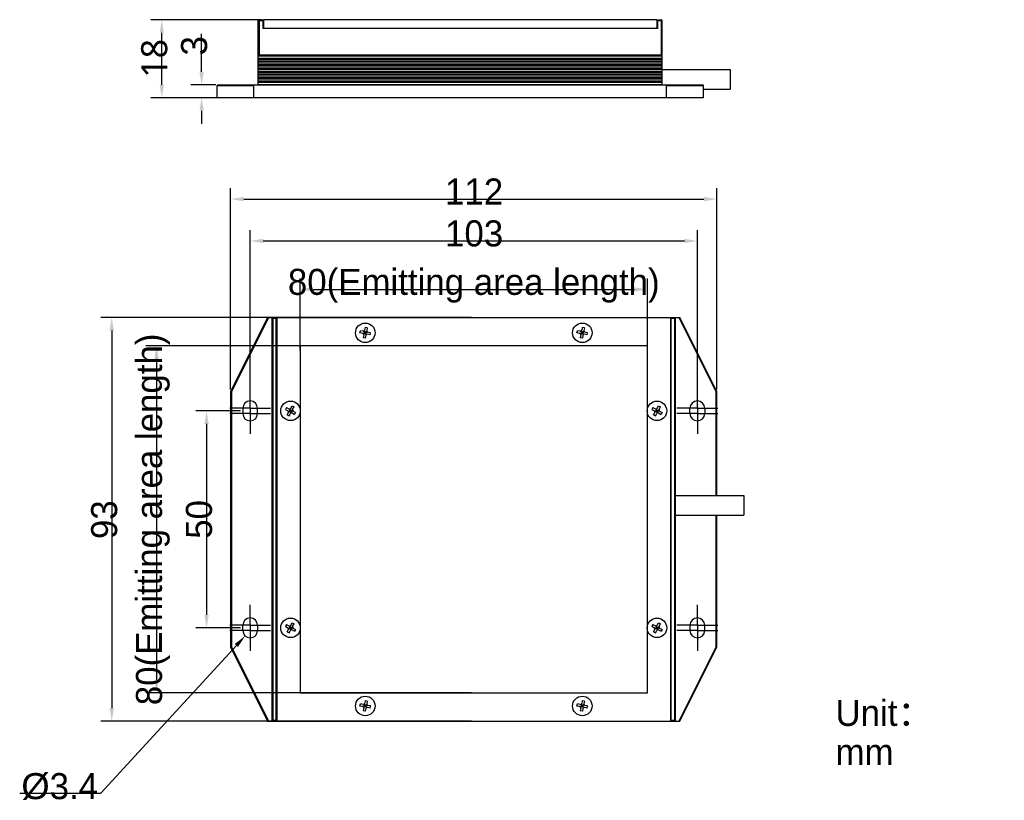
# Model space of a CAD drawing. Header units: millimetres. Extents: x 41 to 268, y 36 to 216.
import ezdxf

# ---------------------------------------------------------------- set-up
doc = ezdxf.new("R2010")
doc.units = ezdxf.units.MM
doc.header["$LTSCALE"] = 16.335
doc.header["$PDMODE"] = 3
doc.header["$PDSIZE"] = 8
doc.linetypes.add('CENTER', pattern=[0.6, 0.375, -0.075, 0.075, -0.075])
doc.layers.get('0').update_dxf_attribs({"linetype": 'CONTINUOUS'})
doc.layers.get('Defpoints').update_dxf_attribs({"linetype": 'CONTINUOUS'})
for name, color, linetype in [('00_COMPONENTS', 7, 'CONTINUOUS'), ('03_ALL_AXES', 7, 'CONTINUOUS'), ('05_ALL_CURVES', 7, 'CONTINUOUS'), ('50_ALL_DETAILS', 7, 'CONTINUOUS'), ('51__DRAFT_DIMS', 7, 'CONTINUOUS')]:
    doc.layers.add(name, color=color, linetype=linetype)
doc.styles.get("Standard").update_dxf_attribs({"font": 'simfang.ttf'})
doc.dimstyles.new('DIMSTYLE_1', dxfattribs={"dimtxt": 3, "dimasz": 3, "dimexe": 2.5, "dimexo": 0.5, "dimgap": 0.75, "dimtad": 1, "dimdsep": 46, "dimtxsty": 'STANDARD', "dimblk": '_FILLED', "dimblk1": '_FILLED', "dimblk2": '_FILLED', "dimcen": 0.09, "dimclrt": 3, "dimazin": 2, "dimtp": 0.3, "dimtm": 0.3, "dimtfac": 1, "dimtofl": 0, "dimtmove": 0, "dimatfit": 3, "dimldrblk": '_FILLED', "dimfxl": 1, "dimtolj": 1, "dimarcsym": 0})
doc.dimstyles.new('DIMSTYLE_2', dxfattribs={"dimtxt": 3, "dimasz": 3, "dimexe": 2.5, "dimexo": 0.5, "dimtad": 1, "dimdsep": 46, "dimtxsty": 'STANDARD', "dimblk": '_FILLED', "dimblk1": '_FILLED', "dimblk2": '_FILLED', "dimcen": 0.09, "dimclrt": 3, "dimazin": 2, "dimtp": 0.1, "dimtm": 0.1, "dimtfac": 1, "dimtofl": 0, "dimtmove": 0, "dimatfit": 1, "dimldrblk": '_FILLED', "dimfxl": 1, "dimtolj": 1, "dimarcsym": 0})
doc.dimstyles.new('DIMSTYLE_3', dxfattribs={"dimtxt": 3, "dimasz": 3, "dimexe": 2.5, "dimexo": 0.5, "dimgap": 0.75, "dimtad": 1, "dimdsep": 46, "dimtxsty": 'STANDARD', "dimblk": '_FILLED', "dimblk1": '_FILLED', "dimblk2": '_FILLED', "dimcen": 0.09, "dimclrt": 3, "dimazin": 2, "dimtp": 0.1, "dimtm": 0.1, "dimtfac": 1, "dimtofl": 0, "dimtmove": 0, "dimatfit": 3, "dimldrblk": '_FILLED', "dimfxl": 1, "dimtolj": 1, "dimarcsym": 0})
doc.dimstyles.new('DIMSTYLE_4', dxfattribs={"dimtxt": 3, "dimasz": 3, "dimexe": 2.5, "dimexo": 0.5, "dimgap": 0.75, "dimtad": 1, "dimdsep": 46, "dimtxsty": 'STANDARD', "dimblk": '_FILLED', "dimblk1": '_FILLED', "dimblk2": '_FILLED', "dimcen": 0.09, "dimclrt": 3, "dimazin": 2, "dimtp": 0.2, "dimtm": 0.2, "dimtfac": 1, "dimtofl": 0, "dimtmove": 0, "dimatfit": 3, "dimldrblk": '_FILLED', "dimfxl": 1, "dimtolj": 1, "dimarcsym": 0})

# ---------------------------------------------------------------- blocks, each defined once
blk = doc.blocks.new('_FILLED')
at = {"color": 0, "linetype": 'ByBlock'}
blk.add_solid([(0, 0), (-1, 0.167), (-1, -0.167)], dxfattribs=at)
blk = doc.blocks.new('*D1')
at = {"layer": '51__DRAFT_DIMS', "color": 0, "lineweight": -2}
for p, q in [((92.02, 126.23), (81.67, 126.23)), ((84.17, 123.23), (84.17, 79.23)), ((92.02, 76.23), (81.67, 76.23))]:
    blk.add_line(p, q, dxfattribs=at)
at = {"layer": 'Defpoints', "color": 0}
for p in [(92.52, 126.23), (84.17, 76.23), (92.52, 76.23)]:
    blk.add_point(p, dxfattribs=at)
at = {"layer": '51__DRAFT_DIMS', "color": 0, "linetype": 'ByBlock', "lineweight": -2, "xscale": 3, "yscale": 3, "zscale": 3}
for p, rotation in [((84.17, 126.23), 89.99999999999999), ((84.17, 76.23), 270)]:
    blk.add_blockref('_FILLED', p, dxfattribs=dict(at, rotation=rotation))
at = {"layer": '51__DRAFT_DIMS', "color": 3, "insert": (79.42, 101.22), "char_height": 3, "attachment_point": 2, "rotation": 90, "line_spacing_factor": 0.9}
blk.add_mtext('\\A1;\\A1;{\\fFZLanTingHei-R-GBK|b0|i0|c134|p2;\\H2x;\\C0;50}', dxfattribs=at)
blk = doc.blocks.new('*D2')
at = {"layer": '51__DRAFT_DIMS', "color": 0, "lineweight": -2}
for p, q in [((145.22, 141.23), (70.16, 141.23)), ((72.66, 138.23), (72.66, 64.23)), ((145.22, 61.23), (70.16, 61.23))]:
    blk.add_line(p, q, dxfattribs=at)
at = {"layer": 'Defpoints', "color": 0}
for p in [(145.72, 141.23), (72.66, 61.23), (145.72, 61.23)]:
    blk.add_point(p, dxfattribs=at)
at = {"layer": '51__DRAFT_DIMS', "color": 0, "linetype": 'ByBlock', "lineweight": -2, "xscale": 3, "yscale": 3, "zscale": 3}
for p, rotation in [((72.66, 141.23), 89.99999999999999), ((72.66, 61.23), 270)]:
    blk.add_blockref('_FILLED', p, dxfattribs=dict(at, rotation=rotation))
at = {"layer": '51__DRAFT_DIMS', "color": 3, "insert": (63.41, 101.23), "char_height": 3, "attachment_point": 2, "rotation": 90, "line_spacing_factor": 0.9}
blk.add_mtext('\\A1;\\A1;\\P{\\fFZLanTingHei-R-GBK|b0|i0|c134|p2;\\H2x;\\C0;80(\\f方正兰亭黑_GBK|b0|i0|c134|p0;\\C256;Emitting area length\\fFZLanTingHei-R-GBK|b0|i0|c134|p2;\\C0;)}', dxfattribs=at)
blk = doc.blocks.new('*D3')
at = {"layer": '51__DRAFT_DIMS', "color": 0, "lineweight": -2}
for p, q in [((145.22, 147.73), (59.83, 147.73)), ((62.33, 144.73), (62.33, 57.73)), ((145.22, 54.73), (59.83, 54.73))]:
    blk.add_line(p, q, dxfattribs=at)
at = {"layer": 'Defpoints', "color": 0}
for p in [(145.72, 147.73), (62.33, 54.73), (145.72, 54.73)]:
    blk.add_point(p, dxfattribs=at)
at = {"layer": '51__DRAFT_DIMS', "color": 0, "linetype": 'ByBlock', "lineweight": -2, "xscale": 3, "yscale": 3, "zscale": 3}
for p, rotation in [((62.33, 147.73), 90), ((62.33, 54.73), 270)]:
    blk.add_blockref('_FILLED', p, dxfattribs=dict(at, rotation=rotation))
at = {"layer": '51__DRAFT_DIMS', "color": 3, "insert": (57.58, 101.16), "char_height": 3, "attachment_point": 2, "rotation": 90, "line_spacing_factor": 0.9}
blk.add_mtext('\\A1;\\A1;{\\fFZLanTingHei-R-GBK|b0|i0|c134|p2;\\H2x;\\C0;93}', dxfattribs=at)
blk = doc.blocks.new('*D4')
at = {"layer": '51__DRAFT_DIMS', "color": 0, "lineweight": -2}
for p, q in [((94.22, 130.68), (94.22, 167.88)), ((197.22, 131.12), (197.22, 167.88)), ((97.22, 165.38), (194.22, 165.38))]:
    blk.add_line(p, q, dxfattribs=at)
at = {"layer": 'Defpoints', "color": 0}
for p in [(197.22, 165.38), (94.22, 130.18), (197.22, 130.62)]:
    blk.add_point(p, dxfattribs=at)
at = {"layer": '51__DRAFT_DIMS', "color": 0, "linetype": 'ByBlock', "lineweight": -2, "xscale": 3, "yscale": 3, "zscale": 3, "rotation": 180}
blk.add_blockref('_FILLED', (94.22, 165.38), dxfattribs=at)
at = {"layer": '51__DRAFT_DIMS', "color": 0, "linetype": 'ByBlock', "lineweight": -2, "xscale": 3, "yscale": 3, "zscale": 3}
blk.add_blockref('_FILLED', (197.22, 165.38), dxfattribs=at)
at = {"layer": '51__DRAFT_DIMS', "color": 3, "insert": (145.8, 170.13), "char_height": 3, "attachment_point": 2, "line_spacing_factor": 0.9}
blk.add_mtext('\\A1;\\A1;{\\fFZLanTingHei-R-GBK|b0|i0|c134|p2;\\H2x;\\C0;103}', dxfattribs=at)
blk = doc.blocks.new('*D5')
at = {"layer": '51__DRAFT_DIMS', "color": 0, "lineweight": -2}
for p, q in [((89.72, 131.18), (89.72, 177.53)), ((201.72, 131.18), (201.72, 177.53)), ((92.72, 175.03), (198.72, 175.03))]:
    blk.add_line(p, q, dxfattribs=at)
at = {"layer": 'Defpoints', "color": 0}
for p in [(201.72, 175.03), (89.72, 130.68), (201.72, 130.68)]:
    blk.add_point(p, dxfattribs=at)
at = {"layer": '51__DRAFT_DIMS', "color": 0, "linetype": 'ByBlock', "lineweight": -2, "xscale": 3, "yscale": 3, "zscale": 3, "rotation": 180}
blk.add_blockref('_FILLED', (89.72, 175.03), dxfattribs=at)
at = {"layer": '51__DRAFT_DIMS', "color": 0, "linetype": 'ByBlock', "lineweight": -2, "xscale": 3, "yscale": 3, "zscale": 3}
blk.add_blockref('_FILLED', (201.72, 175.03), dxfattribs=at)
at = {"layer": '51__DRAFT_DIMS', "color": 3, "insert": (145.8, 179.78), "char_height": 3, "attachment_point": 2, "line_spacing_factor": 0.9}
blk.add_mtext('\\A1;\\A1;{\\fFZLanTingHei-R-GBK|b0|i0|c134|p2;\\H2x;\\C0;112}', dxfattribs=at)
blk = doc.blocks.new('*D6')
at = {"layer": '51__DRAFT_DIMS', "color": 0}
for p, q in [((94.13, 75.63), (94.31, 75.63)), ((94.22, 75.54), (94.22, 75.72))]:
    blk.add_line(p, q, dxfattribs=at)
at = {"layer": '51__DRAFT_DIMS', "color": 0, "lineweight": -2}
for p in [(91.04, 72.17), (41.13, 38.14)]:
    blk.add_line(p, (59.81, 38.14), dxfattribs=at)
at = {"layer": 'Defpoints', "color": 0}
for p in [(95.37, 76.88), (93.07, 74.38)]:
    blk.add_point(p, dxfattribs=at)
at = {"layer": '51__DRAFT_DIMS', "color": 0, "linetype": 'ByBlock', "lineweight": -2, "xscale": 3, "yscale": 3, "zscale": 3, "rotation": 47.45243860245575}
blk.add_blockref('_FILLED', (93.07, 74.38), dxfattribs=at)
at = {"layer": '51__DRAFT_DIMS', "color": 3, "insert": (59.18, 47.26), "char_height": 3, "attachment_point": 3, "line_spacing_factor": 0.9}
blk.add_mtext('\\A1;{\\A1;\\P\\fArial|b0|i0|c134|p2;\\H2x;\\C0;%%c\\fFZLanTingHei-R-GBK|b0|i0|c134|p2;3.4}', dxfattribs=at)
blk = doc.blocks.new('*D7')
at = {"layer": '51__DRAFT_DIMS', "color": 0, "lineweight": -2}
for p, q in [((105.72, 140.23), (105.72, 156.71)), ((185.72, 140.23), (185.72, 156.71)), ((108.72, 154.21), (182.72, 154.21))]:
    blk.add_line(p, q, dxfattribs=at)
at = {"layer": 'Defpoints', "color": 0}
for p in [(185.72, 154.21), (105.72, 139.73), (185.72, 139.73)]:
    blk.add_point(p, dxfattribs=at)
at = {"layer": '51__DRAFT_DIMS', "color": 0, "linetype": 'ByBlock', "lineweight": -2, "xscale": 3, "yscale": 3, "zscale": 3, "rotation": 180}
blk.add_blockref('_FILLED', (105.72, 154.21), dxfattribs=at)
at = {"layer": '51__DRAFT_DIMS', "color": 0, "linetype": 'ByBlock', "lineweight": -2, "xscale": 3, "yscale": 3, "zscale": 3}
blk.add_blockref('_FILLED', (185.72, 154.21), dxfattribs=at)
at = {"layer": '51__DRAFT_DIMS', "color": 3, "insert": (145.72, 163.46), "char_height": 3, "attachment_point": 2, "line_spacing_factor": 0.9}
blk.add_mtext('\\A1;\\A1;\\P{\\fFZLanTingHei-R-GBK|b0|i0|c134|p2;\\H2x;\\C0;80(\\f方正兰亭黑_GBK|b0|i0|c134|p0;\\C256;Emitting area length\\fFZLanTingHei-R-GBK|b0|i0|c134|p2;\\C0;)}', dxfattribs=at)
blk = doc.blocks.new('*D16')
at = {"layer": '51__DRAFT_DIMS', "color": 0, "lineweight": -2}
for p, q in [((83.04, 204.38), (83.04, 213.09)), ((86.3, 201.38), (80.54, 201.38)), ((86.1, 198.38), (80.54, 198.38)), ((83.04, 195.38), (83.04, 192.38))]:
    blk.add_line(p, q, dxfattribs=at)
at = {"layer": 'Defpoints', "color": 0}
for p in [(83.04, 201.38), (86.8, 201.38), (86.6, 198.38)]:
    blk.add_point(p, dxfattribs=at)
at = {"layer": '51__DRAFT_DIMS', "color": 0, "linetype": 'ByBlock', "lineweight": -2, "xscale": 3, "yscale": 3, "zscale": 3}
for p, rotation in [((83.04, 201.38), 270), ((83.04, 198.38), 90)]:
    blk.add_blockref('_FILLED', p, dxfattribs=dict(at, rotation=rotation))
at = {"layer": '51__DRAFT_DIMS', "color": 3, "insert": (78.29, 208.13), "char_height": 3, "attachment_point": 1, "rotation": 90, "line_spacing_factor": 0.9}
blk.add_mtext('\\A1;\\A1;{\\fFZLanTingHei-R-GBK|b0|i0|c134|p2;\\H2x;\\C0;3}', dxfattribs=at)
blk = doc.blocks.new('*D17')
at = {"layer": '51__DRAFT_DIMS', "color": 0, "lineweight": -2}
for p, q in [((96.8, 216.38), (71.36, 216.38)), ((73.86, 201.38), (73.86, 213.38)), ((94.6, 198.38), (71.36, 198.38))]:
    blk.add_line(p, q, dxfattribs=at)
at = {"layer": 'Defpoints', "color": 0}
for p in [(73.86, 216.38), (97.3, 216.38), (95.1, 198.38)]:
    blk.add_point(p, dxfattribs=at)
at = {"layer": '51__DRAFT_DIMS', "color": 0, "linetype": 'ByBlock', "lineweight": -2, "xscale": 3, "yscale": 3, "zscale": 3}
for p, rotation in [((73.86, 216.38), 90), ((73.86, 198.38), 270)]:
    blk.add_blockref('_FILLED', p, dxfattribs=dict(at, rotation=rotation))
at = {"layer": '51__DRAFT_DIMS', "color": 3, "insert": (69.11, 207.47), "char_height": 3, "attachment_point": 2, "rotation": 90, "line_spacing_factor": 0.9}
blk.add_mtext('\\A1;\\A1;{\\fYu Gothic UI Semilight|b0|i0|c0|p34;\\H2x;\\C0;18}', dxfattribs=at)

msp = doc.modelspace()

# ---------------------------------------------------------------- linework, layer by layer
at = {"layer": '00_COMPONENTS', "color": 0}
for p, q in [((96.295, 216.376), (96.095, 216.176)), ((96.095, 201.376), (96.095, 216.176)), ((96.295, 216.176), (96.195, 216.276)), ((96.295, 216.376), (97.095, 216.376)), ((96.295, 216.176), (96.295, 208.226)), ((96.295, 216.176), (97.095, 216.176)), ((97.095, 216.376), (97.095, 214.376)), ((97.295, 216.376), (97.295, 214.376)), ((187.895, 216.376), (97.295, 216.376)), ((187.895, 216.376), (187.895, 214.376)), ((188.095, 216.376), (188.895, 216.376)), ((188.095, 214.376), (188.095, 216.376)), ((188.095, 216.176), (188.895, 216.176)), ((189.095, 216.176), (188.895, 216.376)), ((188.895, 216.176), (188.995, 216.276)), ((188.895, 216.176), (188.895, 208.226)), ((189.095, 201.376), (189.095, 216.176)), ((188.095, 214.376), (97.095, 214.376)), ((96.095, 207.976), (96.215, 208.066)), ((96.095, 207.539), (189.095, 207.539)), ((96.095, 207.219), (189.095, 207.219)), ((96.095, 206.789), (189.095, 206.789)), ((96.095, 206.469), (189.095, 206.469)), ((96.215, 208.066), (188.975, 208.066)), ((188.895, 208.226), (96.295, 208.226)), ((189.095, 207.976), (188.975, 208.066)), ((96.095, 206.04), (189.095, 206.04)), ((96.095, 205.72), (189.095, 205.72)), ((96.095, 205.29), (189.095, 205.29)), ((96.095, 204.97), (189.095, 204.97)), ((96.095, 204.54), (189.095, 204.54)), ((96.095, 204.22), (189.095, 204.22)), ((189.095, 204.876), (204.795, 204.876)), ((204.795, 204.876), (204.795, 200.376)), ((96.095, 203.791), (189.095, 203.791)), ((96.095, 203.471), (189.095, 203.471)), ((96.095, 203.041), (189.095, 203.041)), ((96.095, 202.721), (189.095, 202.721)), ((96.095, 202.291), (189.095, 202.291)), ((96.095, 201.971), (189.095, 201.971)), ((86.595, 201.176), (86.795, 201.376)), ((86.595, 198.376), (86.595, 201.176)), ((86.595, 201.176), (95.095, 201.176)), ((86.795, 201.376), (198.395, 201.376)), ((95.319, 201.376), (95.095, 201.176)), ((95.095, 198.376), (95.095, 201.176)), ((96.095, 201.416), (189.095, 201.416)), ((190.095, 201.176), (189.872, 201.376)), ((190.095, 201.176), (198.595, 201.176)), ((190.095, 198.376), (190.095, 201.176)), ((198.595, 201.176), (198.395, 201.376)), ((198.595, 198.376), (198.595, 201.176)), ((198.595, 200.376), (204.795, 200.376)), ((198.595, 198.376), (86.595, 198.376)), ((98.22, 147.728), (89.72, 130.68)), ((98.443, 147.728), (89.92, 130.633)), ((98.22, 147.728), (193.22, 147.728)), ((99.22, 147.528), (99.42, 147.728)), ((99.22, 147.528), (99.22, 54.928)), ((99.42, 147.528), (99.32, 147.628)), ((99.42, 147.528), (99.42, 54.928)), ((100.22, 147.528), (99.42, 147.528)), ((100.22, 54.728), (100.22, 147.728)), ((100.42, 54.728), (100.42, 147.728)), ((191.02, 147.728), (191.02, 54.728)), ((191.22, 54.728), (191.22, 147.728)), ((192.02, 147.528), (191.22, 147.528)), ((192.02, 147.728), (192.22, 147.528)), ((192.02, 147.528), (192.12, 147.628)), ((192.02, 54.928), (192.02, 147.528)), ((192.22, 54.928), (192.22, 147.528)), ((201.52, 130.633), (192.996, 147.728)), ((201.72, 130.68), (193.22, 147.728)), ((120.711, 145.454), (120.583, 144.817)), ((121.201, 145.356), (120.711, 145.454)), ((121.201, 145.356), (121.073, 144.718)), ((170.711, 145.454), (170.583, 144.817)), ((171.201, 145.356), (170.711, 145.454)), ((171.201, 145.356), (171.073, 144.718)), ((119.494, 144.219), (119.592, 144.709)), ((120.131, 144.091), (119.494, 144.219)), ((120.23, 144.582), (119.592, 144.709)), ((120.366, 143.738), (120.238, 143.101)), ((120.729, 143.003), (120.238, 143.101)), ((120.322, 143.964), (121.117, 144.493)), ((120.425, 144.032), (120.524, 144.523)), ((120.916, 143.934), (120.425, 144.032)), ((120.984, 143.831), (120.455, 144.626)), ((120.965, 144.179), (120.475, 144.277)), ((121.014, 144.424), (120.524, 144.523)), ((120.769, 144.473), (120.67, 143.983)), ((120.857, 143.64), (120.729, 143.003)), ((120.916, 143.934), (121.014, 144.424)), ((121.847, 143.747), (121.21, 143.875)), ((121.945, 144.237), (121.308, 144.365)), ((121.847, 143.747), (121.945, 144.237)), ((169.494, 144.219), (169.592, 144.709)), ((170.131, 144.091), (169.494, 144.219)), ((170.23, 144.582), (169.592, 144.709)), ((170.366, 143.738), (170.238, 143.101)), ((170.729, 143.003), (170.238, 143.101)), ((170.322, 143.964), (171.117, 144.493)), ((170.425, 144.032), (170.524, 144.523)), ((170.916, 143.934), (170.425, 144.032)), ((170.984, 143.831), (170.455, 144.626)), ((170.965, 144.179), (170.475, 144.277)), ((171.014, 144.424), (170.524, 144.523)), ((170.769, 144.473), (170.67, 143.983)), ((170.857, 143.64), (170.729, 143.003)), ((170.916, 143.934), (171.014, 144.424)), ((171.847, 143.747), (171.21, 143.875)), ((171.945, 144.237), (171.308, 144.365)), ((171.847, 143.747), (171.945, 144.237)), ((89.72, 130.68), (89.72, 71.777)), ((89.72, 130.68), (89.92, 130.633)), ((89.92, 130.633), (89.92, 71.824)), ((201.72, 130.68), (201.52, 130.633)), ((201.52, 106.728), (201.52, 130.633)), ((201.72, 106.728), (201.72, 130.68)), ((102.587, 127.023), (102.347, 126.585)), ((102.587, 127.023), (103.157, 126.712)), ((103.564, 126.831), (103.876, 127.401)), ((103.876, 127.401), (104.315, 127.161)), ((104.003, 126.591), (104.315, 127.161)), ((186.987, 127.023), (186.747, 126.585)), ((186.987, 127.023), (187.557, 126.712)), ((187.964, 126.831), (188.276, 127.401)), ((188.276, 127.401), (188.715, 127.161)), ((188.403, 126.591), (188.715, 127.161)), ((92.52, 126.828), (92.52, 125.628)), ((95.92, 125.628), (95.92, 126.828)), ((102.347, 126.585), (102.917, 126.273)), ((102.725, 125.295), (103.036, 125.866)), ((102.725, 125.295), (103.163, 125.055)), ((103.061, 126.094), (103.978, 126.363)), ((103.163, 125.055), (103.475, 125.626)), ((103.42, 126.568), (103.18, 126.129)), ((103.18, 126.129), (103.619, 125.889)), ((103.3, 126.348), (103.739, 126.108)), ((103.654, 125.77), (103.385, 126.687)), ((103.4, 126.009), (103.64, 126.448)), ((103.42, 126.568), (103.859, 126.328)), ((103.859, 126.328), (103.619, 125.889)), ((103.882, 125.745), (104.453, 125.433)), ((104.122, 126.184), (104.692, 125.872)), ((104.692, 125.872), (104.453, 125.433)), ((186.747, 126.585), (187.317, 126.273)), ((187.125, 125.295), (187.436, 125.866)), ((187.125, 125.295), (187.563, 125.055)), ((187.461, 126.094), (188.378, 126.363)), ((187.563, 125.055), (187.875, 125.626)), ((187.82, 126.568), (187.58, 126.129)), ((187.58, 126.129), (188.019, 125.889)), ((187.7, 126.348), (188.139, 126.108)), ((188.054, 125.77), (187.785, 126.687)), ((187.8, 126.009), (188.04, 126.448)), ((187.82, 126.568), (188.259, 126.328)), ((188.259, 126.328), (188.019, 125.889)), ((188.282, 125.745), (188.853, 125.433)), ((188.522, 126.184), (189.092, 125.872)), ((189.092, 125.872), (188.853, 125.433)), ((195.52, 125.628), (195.52, 126.828)), ((198.92, 126.828), (198.92, 125.628)), ((192.22, 106.728), (207.92, 106.728)), ((207.92, 106.728), (207.92, 102.228)), ((192.22, 102.228), (207.92, 102.228)), ((201.52, 71.824), (201.52, 102.228)), ((201.72, 71.777), (201.72, 102.228)), ((103.564, 76.831), (103.876, 77.401)), ((103.876, 77.401), (104.315, 77.161)), ((104.003, 76.591), (104.315, 77.161)), ((187.964, 76.831), (188.276, 77.401)), ((188.276, 77.401), (188.715, 77.161)), ((188.403, 76.591), (188.715, 77.161)), ((92.52, 75.628), (92.52, 76.828)), ((95.92, 76.828), (95.92, 75.628)), ((102.587, 77.023), (102.347, 76.585)), ((102.347, 76.585), (102.917, 76.273)), ((102.587, 77.023), (103.157, 76.712)), ((102.725, 75.295), (103.036, 75.866)), ((102.725, 75.295), (103.163, 75.055)), ((103.061, 76.094), (103.978, 76.363)), ((103.163, 75.055), (103.475, 75.626)), ((103.42, 76.568), (103.18, 76.129)), ((103.18, 76.129), (103.619, 75.889)), ((103.3, 76.348), (103.739, 76.108)), ((103.654, 75.77), (103.385, 76.687)), ((103.4, 76.009), (103.64, 76.448)), ((103.42, 76.568), (103.859, 76.328)), ((103.859, 76.328), (103.619, 75.889)), ((103.882, 75.745), (104.453, 75.433)), ((104.122, 76.184), (104.692, 75.872)), ((104.692, 75.872), (104.453, 75.433)), ((186.987, 77.023), (186.747, 76.585)), ((186.747, 76.585), (187.317, 76.273)), ((186.987, 77.023), (187.557, 76.712)), ((187.125, 75.295), (187.436, 75.866)), ((187.125, 75.295), (187.563, 75.055)), ((187.461, 76.094), (188.378, 76.363)), ((187.563, 75.055), (187.875, 75.626)), ((187.82, 76.568), (187.58, 76.129)), ((187.58, 76.129), (188.019, 75.889)), ((187.7, 76.348), (188.139, 76.108)), ((188.054, 75.77), (187.785, 76.687)), ((187.8, 76.009), (188.04, 76.448)), ((187.82, 76.568), (188.259, 76.328)), ((188.259, 76.328), (188.019, 75.889)), ((188.282, 75.745), (188.853, 75.433)), ((188.522, 76.184), (189.092, 75.872)), ((189.092, 75.872), (188.853, 75.433)), ((195.52, 76.828), (195.52, 75.628)), ((198.92, 75.628), (198.92, 76.828)), ((89.72, 71.777), (89.92, 71.824)), ((89.72, 71.777), (98.22, 54.728)), ((89.92, 71.824), (98.443, 54.728)), ((192.996, 54.728), (201.52, 71.824)), ((193.22, 54.728), (201.72, 71.777)), ((201.72, 71.777), (201.52, 71.824)), ((120.711, 59.454), (120.583, 58.817)), ((121.201, 59.356), (120.711, 59.454)), ((121.201, 59.356), (121.073, 58.718)), ((170.711, 59.454), (170.583, 58.817)), ((171.201, 59.356), (170.711, 59.454)), ((171.201, 59.356), (171.073, 58.718)), ((119.494, 58.219), (119.592, 58.709)), ((120.131, 58.091), (119.494, 58.219)), ((120.23, 58.582), (119.592, 58.709)), ((120.366, 57.738), (120.238, 57.101)), ((120.729, 57.003), (120.238, 57.101)), ((120.322, 57.964), (121.117, 58.493)), ((120.425, 58.032), (120.524, 58.523)), ((120.916, 57.934), (120.425, 58.032)), ((120.455, 58.626), (120.984, 57.831)), ((120.965, 58.179), (120.475, 58.277)), ((121.014, 58.424), (120.524, 58.523)), ((120.769, 58.473), (120.67, 57.983)), ((120.857, 57.64), (120.729, 57.003)), ((120.916, 57.934), (121.014, 58.424)), ((121.847, 57.747), (121.21, 57.875)), ((121.945, 58.237), (121.308, 58.365)), ((121.847, 57.747), (121.945, 58.237)), ((169.494, 58.219), (169.592, 58.709)), ((170.131, 58.091), (169.494, 58.219)), ((170.23, 58.582), (169.592, 58.709)), ((170.366, 57.738), (170.238, 57.101)), ((170.729, 57.003), (170.238, 57.101)), ((170.322, 57.964), (171.117, 58.493)), ((170.425, 58.032), (170.524, 58.523)), ((170.916, 57.934), (170.425, 58.032)), ((170.455, 58.626), (170.984, 57.831)), ((170.965, 58.179), (170.475, 58.277)), ((171.014, 58.424), (170.524, 58.523)), ((170.769, 58.473), (170.67, 57.983)), ((170.857, 57.64), (170.729, 57.003)), ((170.916, 57.934), (171.014, 58.424)), ((171.847, 57.747), (171.21, 57.875)), ((171.945, 58.237), (171.308, 58.365)), ((171.847, 57.747), (171.945, 58.237)), ((98.22, 54.728), (193.22, 54.728)), ((99.42, 54.728), (99.22, 54.928)), ((99.42, 54.928), (99.32, 54.828)), ((99.42, 54.928), (100.22, 54.928)), ((191.22, 54.928), (192.02, 54.928)), ((192.12, 54.828), (192.02, 54.928)), ((192.02, 54.728), (192.22, 54.928))]:
    msp.add_line(p, q, dxfattribs=at)
for centre in [(120.72, 144.228), (170.72, 144.228), (103.52, 126.228), (187.92, 126.228), (103.52, 76.228), (187.92, 76.228), (120.72, 58.228), (170.72, 58.228)]:
    msp.add_circle(centre, 2.25, dxfattribs=at)
for centre, radius, start, end in [((120.072, 143.797), 0.3, 348.6542, 78.6542), ((120.289, 144.876), 0.3, 258.6542, 348.6542), ((121.151, 143.581), 0.3, 78.6542, 168.6542), ((121.367, 144.659), 0.3, 168.6542, 258.6542), ((170.072, 143.797), 0.3, 348.6542, 78.6542), ((170.289, 144.876), 0.3, 258.6542, 348.6542), ((171.151, 143.581), 0.3, 78.6542, 168.6542), ((171.367, 144.659), 0.3, 168.6542, 258.6542), ((94.22, 126.828), 1.7, 0, 180), ((197.22, 126.828), 1.7, 0, 180), ((94.22, 125.628), 1.7, 180, 360), ((102.773, 126.01), 0.3, 331.33064, 61.33064), ((103.301, 126.975), 0.3, 241.33064, 331.33064), ((103.738, 125.482), 0.3, 61.33064, 151.33064), ((104.266, 126.447), 0.3, 151.33064, 241.33064), ((187.173, 126.01), 0.3, 331.33064, 61.33064), ((187.701, 126.975), 0.3, 241.33064, 331.33064), ((188.138, 125.482), 0.3, 61.33064, 151.33064), ((188.666, 126.447), 0.3, 151.33064, 241.33064), ((197.22, 125.628), 1.7, 180, 360), ((94.22, 76.828), 1.7, 0, 180), ((197.22, 76.828), 1.7, 0, 180), ((94.22, 75.628), 1.7, 180, 360), ((102.773, 76.01), 0.3, 331.33064, 61.33064), ((103.301, 76.975), 0.3, 241.33064, 331.33064), ((103.738, 75.482), 0.3, 61.33064, 151.33064), ((104.266, 76.447), 0.3, 151.33064, 241.33064), ((187.173, 76.01), 0.3, 331.33064, 61.33064), ((187.701, 76.975), 0.3, 241.33064, 331.33064), ((188.138, 75.482), 0.3, 61.33064, 151.33064), ((188.666, 76.447), 0.3, 151.33064, 241.33064), ((197.22, 75.628), 1.7, 180, 360), ((120.072, 57.797), 0.3, 348.6542, 78.6542), ((120.289, 58.876), 0.3, 258.6542, 348.6542), ((121.151, 57.581), 0.3, 78.6542, 168.6542), ((121.367, 58.659), 0.3, 168.6542, 258.6542), ((170.072, 57.797), 0.3, 348.6542, 78.6542), ((170.289, 58.876), 0.3, 258.6542, 348.6542), ((171.151, 57.581), 0.3, 78.6542, 168.6542), ((171.367, 58.659), 0.3, 168.6542, 258.6542)]:
    msp.add_arc(centre, radius, start, end, dxfattribs=at)
for centre, start_param, end_param in [((95.965, 206.629), -0.8632119, 0.8632119), ((96.095, 208.226), -0.9272934, 0), ((189.095, 208.226), -3.1415927, -2.2142992), ((189.225, 206.629), 2.2783808, 4.0048045), ((95.965, 205.13), -0.8632119, 0.8632119), ((189.225, 205.13), 2.2783808, 4.0048045), ((95.965, 203.631), -0.8632119, 0.8632119), ((95.965, 202.131), -0.8632119, 0.8632119), ((189.225, 203.631), 2.2783808, 4.0048045), ((189.225, 202.131), 2.2783808, 4.0048045)]:
    msp.add_ellipse(centre, major_axis=(0.2, 0), ratio=1, start_param=start_param, end_param=end_param, dxfattribs=at)
at = {"layer": '03_ALL_AXES', "color": 0, "linetype": 'CENTER'}
for p, q in [((94.22, 130.328), (94.22, 131.528)), ((94.22, 126.828), (94.22, 130.328)), ((197.22, 130.328), (197.22, 131.528)), ((197.22, 126.828), (197.22, 130.328)), ((94.22, 126.828), (89.52, 126.828)), ((94.22, 125.628), (89.52, 125.628)), ((94.22, 126.828), (94.22, 122.128)), ((94.22, 126.828), (98.92, 126.828)), ((94.22, 125.628), (98.92, 125.628)), ((197.22, 126.828), (192.52, 126.828)), ((197.22, 125.628), (192.52, 125.628)), ((197.22, 126.828), (201.92, 126.828)), ((197.22, 126.828), (197.22, 122.128)), ((197.22, 125.628), (201.92, 125.628)), ((94.22, 122.128), (94.22, 120.928)), ((197.22, 122.128), (197.22, 120.928)), ((94.22, 80.328), (94.22, 81.528)), ((94.22, 76.828), (94.22, 80.328)), ((197.22, 80.328), (197.22, 81.528)), ((197.22, 76.828), (197.22, 80.328)), ((94.22, 76.828), (89.52, 76.828)), ((94.22, 75.628), (89.52, 75.628)), ((94.22, 76.828), (94.22, 72.128)), ((94.22, 76.828), (98.92, 76.828)), ((94.22, 75.628), (98.92, 75.628)), ((197.22, 76.828), (192.52, 76.828)), ((197.22, 75.628), (192.52, 75.628)), ((197.22, 76.828), (201.92, 76.828)), ((197.22, 76.828), (197.22, 72.128)), ((197.22, 75.628), (201.92, 75.628)), ((94.22, 72.128), (94.22, 70.928)), ((197.22, 72.128), (197.22, 70.928))]:
    msp.add_line(p, q, dxfattribs=at)
at = {"layer": '05_ALL_CURVES', "color": 0}
for p, q in [((105.72, 141.228), (105.72, 61.228)), ((185.72, 141.228), (105.72, 141.228)), ((185.72, 61.228), (185.72, 141.228)), ((105.72, 61.228), (185.72, 61.228))]:
    msp.add_line(p, q, dxfattribs=at)

# ---------------------------------------------------------------- texts
at = {"layer": '50_ALL_DETAILS', "color": 0, "insert": (229.038, 59.633), "char_height": 6, "width": 17.58984, "attachment_point": 1, "line_spacing_factor": 0.9}
msp.add_mtext('{\\fFZLanTingHei-R-GBK|b0|i0|c134|p2;Unit：mm}', dxfattribs=at)

# ---------------------------------------------------------------- dimensions: what is measured, and where the dimension line sits
at = {"layer": '51__DRAFT_DIMS', "color": 0}
for base, p1, p2, angle, text, dimstyle, picture, middle in [((73.865, 216.376), (95.095, 198.376), (97.295, 216.376), 90, '\\A1;{\\fYu Gothic UI Semilight|b0|i0|c0|p34;\\H2x;\\C0;<>}', 'DIMSTYLE_4', '*D17', (73.865, 207.473)), ((83.042, 201.376), (86.595, 198.376), (86.795, 201.376), 90, '\\A1;{\\fFZLanTingHei-R-GBK|b0|i0|c134|p2;\\H2x;\\C0;<>}', 'DIMSTYLE_3', '*D16', (83.042, 210.231)), ((62.331, 54.728), (145.72, 147.728), (145.72, 54.728), 270, '\\A1;{\\fFZLanTingHei-R-GBK|b0|i0|c134|p2;\\H2x;\\C0;<>}', 'DIMSTYLE_1', '*D3', (62.331, 101.155)), ((72.659, 61.228), (145.72, 141.228), (145.72, 61.228), 270, '\\A1;\\P{\\fFZLanTingHei-R-GBK|b0|i0|c134|p2;\\H2x;\\C0;80(\\f方正兰亭黑_GBK|b0|i0|c134|p0;\\C256;Emitting area length\\fFZLanTingHei-R-GBK|b0|i0|c134|p2;\\C0;)}', 'DIMSTYLE_1', '*D2', (72.659, 101.228)), ((84.172, 76.228), (92.52, 126.228), (92.52, 76.228), 270, '\\A1;{\\fFZLanTingHei-R-GBK|b0|i0|c134|p2;\\H2x;\\C0;<>}', 'DIMSTYLE_1', '*D1', (84.172, 101.22))]:
    dim = msp.add_linear_dim(base=base, p1=p1, p2=p2, angle=angle, text=text, dimstyle=dimstyle, override={"dimtxsty": 'STANDARD'}, dxfattribs=at)
    dim.commit()
    dim.dimension.update_dxf_attribs({"geometry": picture, "text_midpoint": middle, "dimtype": 160})
for base, p1, p2, text, picture, middle in [((201.72, 175.031), (89.72, 130.68), (201.72, 130.68), '\\A1;{\\fFZLanTingHei-R-GBK|b0|i0|c134|p2;\\H2x;\\C0;<>}', '*D5', (145.802, 175.031)), ((197.22, 165.382), (94.22, 130.179), (197.22, 130.619), '\\A1;{\\fFZLanTingHei-R-GBK|b0|i0|c134|p2;\\H2x;\\C0;<>}', '*D4', (145.802, 165.382)), ((185.72, 154.209), (105.72, 139.728), (185.72, 139.728), '\\A1;\\P{\\fFZLanTingHei-R-GBK|b0|i0|c134|p2;\\H2x;\\C0;80(\\f方正兰亭黑_GBK|b0|i0|c134|p0;\\C256;Emitting area length\\fFZLanTingHei-R-GBK|b0|i0|c134|p2;\\C0;)}', '*D7', (145.72, 154.209))]:
    dim = msp.add_linear_dim(base=base, p1=p1, p2=p2, text=text, dimstyle='DIMSTYLE_1', override={"dimtxsty": 'STANDARD'}, dxfattribs=at)
    dim.commit()
    dim.dimension.update_dxf_attribs({"geometry": picture, "text_midpoint": middle, "dimtype": 160})
dim = msp.add_diameter_dim_2p(p1=(95.369, 76.881), p2=(93.07, 74.376), text='{\\A1;\\P\\fArial|b0|i0|c134|p2;\\H2x;\\C0;%%c\\fFZLanTingHei-R-GBK|b0|i0|c134|p2;<>}', dimstyle='DIMSTYLE_2', override={"dimtih": 1, "dimtoh": 1, "dimpost": '<>', "dimtxsty": 'STANDARD'}, dxfattribs=at)
dim.commit()
dim.dimension.update_dxf_attribs({"geometry": '*D6', "text_midpoint": (50.156, 38.137), "dimtype": 163})

doc.saveas('drawing.dxf')
